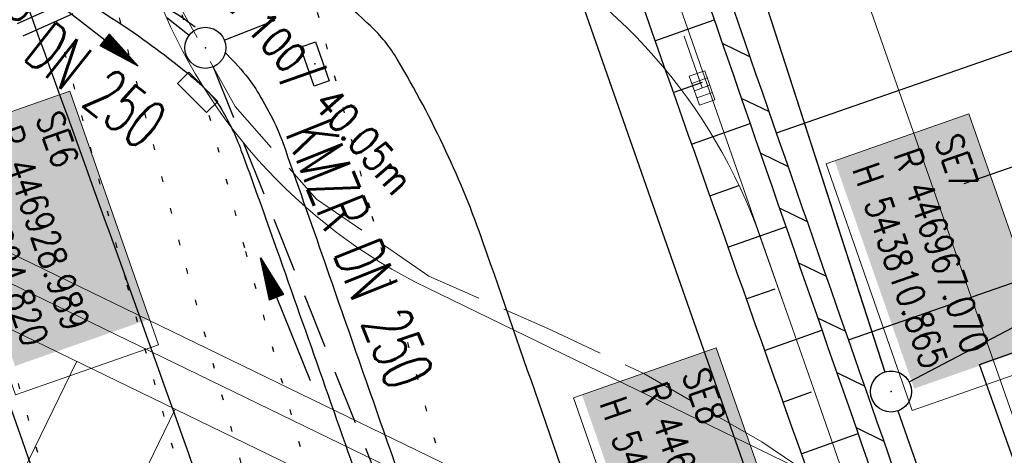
# Model space of a CAD drawing. Extents: x 446577 to 447216, y 443659 to 444842.
# Tile 74 of 177: x 446907 to 446943, y 443907 to 443923. Entities that reach past the tile are written whole.
import ezdxf
from ezdxf.enums import TextEntityAlignment as Align

# ---------------------------------------------------------------- set-up
doc = ezdxf.new("R2010")
doc.units = 0
doc.header["$LTSCALE"] = 2
doc.header["$MEASUREMENT"] = 0
for name, pattern in [('AUSGEZOGEN', [0]), ('GESTRICH-X2', [1.5, 1, -0.5]), ('PUNKTX2_STR', [0.6, 0.1, -0.5])]:
    doc.linetypes.add(name, pattern=pattern)
doc.layers.get('0').update_dxf_attribs({"linetype": 'AUSGEZOGEN'})
for name, color, linetype in [('204-GRENZL-BAB', 7, 'AUSGEZOGEN'), ('204-GRENZP-BAB', 7, 'AUSGEZOGEN'), ('205-GRENZL-BAB', 7, 'AUSGEZOGEN'), ('205-GRENZP-BAB', 7, 'AUSGEZOGEN'), ('Bahnachse', 7, 'CONTINUOUS'), ('Beschriftung', 7, 'CONTINUOUS'), ('BOESCHG', 250, 'AUSGEZOGEN'), ('DURCHL', 200, 'GESTRICH-X2'), ('FBRTOP', 250, 'AUSGEZOGEN'), ('Gleisachsen', 7, 'CONTINUOUS'), ('Hintergrund', 7, 'CONTINUOUS'), ('Hintergrundplan', 7, 'CONTINUOUS'), ('Ingenieurbauwerke', 15, 'CONTINUOUS'), ('KANAL', 7, 'GESTRICH-X2'), ('PFEIL', 7, 'CONTINUOUS'), ('PFEILTOP', 200, 'AUSGEZOGEN'), ('PP', 7, 'AUSGEZOGEN'), ('Rinne', 200, 'CONTINUOUS'), ('SCHLITZRINNE', 200, 'AUSGEZOGEN'), ('SCHMUTZWASSER', 30, 'GESTRICH-X2'), ('SCHSYMBOL', 200, 'AUSGEZOGEN'), ('STRASSE', 250, 'AUSGEZOGEN'), ('TEXTO', 4, 'CONTINUOUS'), ('W-LTG', 4, 'GESTRICH-X2')]:
    doc.layers.add(name, color=color, linetype=linetype)
doc.styles.add('6', font='txt_____.ttf', dxfattribs={"width": 0.8, "height": 1})
doc.styles.add('8', font='txt_____.ttf', dxfattribs={"width": 0.8, "height": 1})
doc.styles.add('ROMANS', font='romans.shx', dxfattribs={"width": 0.8})

# ---------------------------------------------------------------- blocks, each defined once
blk = doc.blocks.new('30S')
at = {"color": 0}
for p, q in [((-0.751, -0.583), (-0.751, 0)), ((-0.751, 0), (0.751, 0)), ((0.751, 0), (0.751, -0.583)), ((0.751, -0.583), (-0.751, -0.583))]:
    blk.add_line(p, q, dxfattribs=at)
blk.add_point((0, 0), dxfattribs=at)
blk = doc.blocks.new('30')
at = {"color": 0}
for p, q in [((-0.75, -0.29), (-0.75, 0.293)), ((-0.75, 0.293), (0.753, 0.293)), ((0.753, 0.293), (0.753, -0.29)), ((0.753, -0.29), (-0.75, -0.29))]:
    blk.add_line(p, q, dxfattribs=at)
blk.add_point((0, 0), dxfattribs=at)
blk = doc.blocks.new('GST')
at = {"color": 0}
blk.add_circle((0, 0), 0.75, dxfattribs=at)
blk.add_point((0, 0), dxfattribs=at)
blk = doc.blocks.new('PFEIL2')
at = {"color": 0}
for p, q in [((0.88, 0.002), (-2.401, -0.012)), ((0.881, -0.271), (0.879, 0.276)), ((0.879, 0.276), (2.429, 0.009)), ((0.911, 0.27), (0.879, 0.265)), ((0.965, 0.261), (0.879, 0.246)), ((1.019, 0.252), (0.879, 0.228)), ((1.073, 0.242), (0.879, 0.209)), ((1.127, 0.233), (0.879, 0.191)), ((1.181, 0.224), (0.879, 0.172)), ((1.235, 0.214), (0.879, 0.154)), ((1.289, 0.205), (0.879, 0.135)), ((1.343, 0.196), (0.879, 0.117)), ((1.397, 0.187), (0.879, 0.098)), ((1.451, 0.177), (0.879, 0.08)), ((1.505, 0.168), (0.879, 0.061)), ((1.559, 0.159), (0.88, 0.043)), ((1.613, 0.149), (0.88, 0.024)), ((1.668, 0.14), (0.88, 0.006)), ((1.722, 0.131), (0.88, -0.013)), ((1.776, 0.121), (0.88, -0.031)), ((1.83, 0.112), (0.88, -0.05)), ((1.884, 0.103), (0.88, -0.068)), ((1.938, 0.094), (0.88, -0.087)), ((1.992, 0.084), (0.88, -0.105)), ((2.046, 0.075), (0.88, -0.124)), ((2.1, 0.066), (0.88, -0.142)), ((2.154, 0.056), (0.88, -0.161)), ((2.208, 0.047), (0.88, -0.179)), ((2.262, 0.038), (0.881, -0.198)), ((2.316, 0.029), (0.881, -0.216)), ((2.37, 0.019), (0.881, -0.235)), ((2.424, 0.01), (0.881, -0.253)), ((2.429, 0.009), (0.881, -0.271))]:
    blk.add_line(p, q, dxfattribs=at)
blk = doc.blocks.new('SK-rechteck Mitt')
at = {"color": 18, "lineweight": 9, "true_color": 0x000000}
for p, q in [((-0.375, 0.2), (-0.375, -0.2)), ((-0.375, 0.2), (0.375, 0.2)), ((-0.1875, 0.2), (-0.1875, -0.2)), ((0, 0.2), (0, -0.2)), ((0.1875, 0.2), (0.1875, -0.2)), ((0.375, 0.2), (0.375, -0.2)), ((-0.375, -0.2), (0.375, -0.2))]:
    blk.add_line(p, q, dxfattribs=at)

msp = doc.modelspace()

# ---------------------------------------------------------------- linework, layer by layer
at = {"layer": '204-GRENZL-BAB'}
msp.add_line((446939.224, 443910.139), (446990.236, 443936.951), dxfattribs=at)
at = {"layer": '204-GRENZL-BAB', "flags": 128}
for points in [[(446928.551, 443940.756), (446938.33, 443910.503)], [(446938.808, 443909.082), (446950.303, 443876.296)]]:
    msp.add_lwpolyline(points, dxfattribs=at)
at = {"layer": '205-GRENZL-BAB'}
msp.add_line((446939.224, 443910.139), (446990.236, 443936.951), dxfattribs=at)
at = {"layer": '205-GRENZL-BAB', "flags": 128}
for points in [[(446930.004, 443936.263), (446938.33, 443910.504)], [(446938.808, 443909.082), (447012.715, 443698.293)]]:
    msp.add_lwpolyline(points, dxfattribs=at)
at = {"layer": 'Bahnachse', "color": 7, "linetype": 'PUNKTX2_STR'}
for p, q in [((446897.613, 443970.97), (446912.797, 443914.298)), ((446912.797, 443914.298), (446923.554, 443875.95))]:
    msp.add_line(p, q, dxfattribs=at)
at = {"layer": 'Beschriftung', "color": 18, "lineweight": 9, "true_color": 0x000000}
for points in [[(446908.547, 443920.762), (446911.785, 443911.494), (446906.561, 443909.669), (446903.324, 443918.937), (446908.547, 443920.762)], [(446941.409, 443919.937), (446944.559, 443910.92), (446939.335, 443909.095), (446936.186, 443918.112), (446941.409, 443919.937)], [(446932.174, 443911.387), (446935.368, 443902.244), (446930.144, 443900.42), (446926.95, 443909.562), (446932.174, 443911.387)]]:
    msp.add_lwpolyline(points, close=True, dxfattribs=at)
at = {"layer": 'BOESCHG'}
for p, q in [((446929.932, 443922.601), (446932.099, 443923.366)), ((446934.374, 443919.239), (446945.476, 443923.097)), ((446930.598, 443920.715), (446931.675, 443921.096)), ((446931.265, 443918.83), (446933.406, 443919.587)), ((446941.238, 443917.39), (446946.789, 443919.319)), ((446931.932, 443916.944), (446932.997, 443917.321)), ((446932.6, 443915.059), (446934.718, 443915.81)), ((446937.004, 443911.683), (446948.103, 443915.541)), ((446933.268, 443913.174), (446934.322, 443913.548)), ((446933.937, 443911.289), (446936.034, 443912.034)), ((446934.607, 443909.405), (446935.65, 443909.775)), ((446935.277, 443907.52), (446937.354, 443908.259))]:
    msp.add_line(p, q, dxfattribs=at)
at = {"layer": 'BOESCHG', "flags": 128}
msp.add_lwpolyline([(446868.949, 444028.744, 0.020706), (446873.547, 444024.093, 0.057933), (446875.436, 444022.705, 0.001047), (446882.184, 444018.876, -0.000974), (446889.44, 444014.761, -0.000833), (446897.819, 444009.968, -0.010019), (446898.507, 444009.555, -0.162603), (446899.278, 444008.615, -0.006576), (446909.365, 443981.118, -0.000261), (446918.422, 443955.343, 0.000251), (446927.82, 443928.597, 0.001623), (446942.123, 443888.374, 0.027233), (446943.113, 443886.028, 0.085377), (446943.582, 443885.376, 0.020904), (446946.001, 443883.192, 0.039715), (446947.115, 443882.408, 0.035957), (446949.439, 443881.251)], format="xyb", dxfattribs=at)
at = {"layer": 'DURCHL'}
msp.add_line((446914.188, 443922.625), (446929.531, 443928.656), dxfattribs=at)
at = {"layer": 'FBRTOP', "color": 0, "const_width": 0.5}
for points in [[(446928.459, 443982.988, 0.000003), (446932.589, 443971.189, -0.000018), (446936.719, 443959.39, -0.000007), (446940.848, 443947.592, 0.000013), (446944.977, 443935.794, 0.000013), (446949.106, 443923.995, -0.000019), (446953.236, 443912.197, -0.000006), (446957.365, 443900.399, 0.000004), (446961.494, 443888.601, 0.000002), (446973.881, 443853.206, 0.000002), (446986.269, 443817.81, 0.000004), (446998.657, 443782.416, -0.000006), (447011.045, 443747.021, -0.000001), (447016.033, 443732.768, 0.000003)], [(446954.889, 443992.234, 0.000003), (446959.018, 443980.437, -0.000018), (446963.147, 443968.64, -0.000007), (446967.276, 443956.841, 0.000013), (446971.405, 443945.042, 0.000013), (446975.535, 443933.245, -0.000019), (446979.664, 443921.447, -0.000006), (446983.793, 443909.648, 0.000004), (446987.922, 443897.849, 0.000002), (447000.31, 443862.454, 0.000002), (447012.697, 443827.06, 0.000004), (447025.085, 443791.665, -0.000006), (447037.473, 443756.271, 0), (447039.084, 443751.668, 0.000003)], [(446866.566, 444271.777, 0.002691), (446871.765, 444245.898, 0.003085), (446877.214, 444220.305, 0.003296), (446882.62, 444196.418, 0.003493), (446888.335, 444172.666, 0.003551), (446894.287, 444149.378, 0.002848), (446900.319, 444126.973, 0.002558), (446907.306, 444102.1, 0.002824), (446915.542, 444073.946, 0.003985), (446921.651, 444054.071, 0.002928), (446930.243, 444027.436, 0.003935), (446936.907, 444007.707, 0.000126), (446946.647, 443979.626, 0.000195), (446952.953, 443961.485, 0.000026), (446968.558, 443916.655, 0.000443), (446969.471, 443914.039, 0.00013), (446975.672, 443896.342, -0.000082), (446985.547, 443868.172, -0.00001), (446990.142, 443855.056, -0.000011), (446994.25, 443843.328, -0.000533)], [(446953.074, 443997.422, 0.000004), (446954.683, 443992.821, 0.00003)], [(446926.622, 443988.238, 0.000004), (446928.252, 443983.582, 0.00003)]]:
    msp.add_lwpolyline(points, format="xyb", dxfattribs=at)
at = {"layer": 'FBRTOP', "color": 0}
msp.add_lwpolyline([(446906.283, 444163.064, 0.003557), (446913.219, 444136.335, 0.004717), (446918.783, 444116.265, 0.000024), (446923.206, 444100.879, 0.003676), (446923.236, 444100.778, 0.000171), (446925.25, 444094.15, 0.000048), (446932.443, 444070.518, 0.000065), (446938.908, 444049.294, 0.003486), (446939.03, 444048.902, 0.003745), (446939.222, 444048.317, 0.000068), (446950.069, 444016.112, 0.000011), (446956.461, 443997.144, 0.001698), (446956.504, 443997.019, 0.000349), (446956.714, 443996.41, 0.000013), (446962.54, 443979.58, 0.000005), (446967.365, 443965.643, 0.00002), (446968.622, 443962.013, 0.001124), (446976.568, 443939.234, -0.000442), (446996.834, 443881.391), (447012.742, 443835.838, 0.000388), (447024.088, 443803.43, 0.00025), (447041.743, 443753.205)], format="xyb", dxfattribs=at)
at = {"layer": 'Gleisachsen', "color": 7, "linetype": 'PUNKTX2_STR'}
for p, q in [((446889.972, 444008.181), (446912.759, 443923.134)), ((446907.11, 443926.829), (446910.624, 443913.716)), ((446913.63, 443919.882), (446914.97, 443914.881)), ((446914.963, 443914.906), (446931.014, 443857.687)), ((446910.631, 443913.691), (446943.479, 443796.59))]:
    msp.add_line(p, q, dxfattribs=at)
at = {"layer": 'Hintergrund', "color": 254, "lineweight": 18, "true_color": 0xcccccc}
for p, q in [((446906.83, 443906.849), (446908.796, 443910.896)), ((446910.428, 443905.102), (446912.394, 443909.149))]:
    msp.add_line(p, q, dxfattribs=at)
for points in [[(446864.333, 444132.943, -0.019083), (446866.005, 444128.696), (446943.334, 443907.985)], [(446873.781, 443940.166), (446874.65, 443937.686, 0.197945), (446886.308, 443924.602), (446933.579, 443901.639, -0.198221), (446943.716, 443890.262), (446947.324, 443879.963, 0.096812), (446965.974, 443847.587)]]:
    msp.add_lwpolyline(points, format="xyb", dxfattribs=at)
for points in [[(446893.595, 444030.383), (446900.222, 444011.805), (446910.293, 443982.659), (446915.585, 443967.423), (446921.785, 443949.777), (446923.284, 443945.443), (446927.739, 443932.771), (446934.523, 443913.33), (446934.954, 443912.099)], [(446933.142, 443900.74), (446900.693, 443916.499), (446933.142, 443900.74)], [(446933.142, 443900.74), (446900.693, 443916.499), (446933.142, 443900.74)], [(446932.487, 443899.39), (446900.024, 443915.156)]]:
    msp.add_lwpolyline(points, dxfattribs=at)
msp.add_lwpolyline([(446921.625, 443913.564), (446935.978, 443906.593, -0.012202), (446937.084, 443906.022), (446935.891, 443909.409), (446934.954, 443912.099), (446933.782, 443915.426, 0.195503), (446923.802, 443926.711), (446908.17, 443934.405), (446911.489, 443924.937, 0.197884), (446921.625, 443913.564)], format="xyb", close=True, dxfattribs=at)
at = {"layer": 'Hintergrundplan', "color": 254, "lineweight": 18, "true_color": 0xcccccc}
for p, q in [((446906.83, 443906.849), (446908.796, 443910.896)), ((446910.428, 443905.102), (446912.394, 443909.149))]:
    msp.add_line(p, q, dxfattribs=at)
for points in [[(446864.333, 444132.943, -0.019083), (446866.005, 444128.696), (446943.334, 443907.985)], [(446873.781, 443940.166), (446874.65, 443937.686, 0.197945), (446886.308, 443924.602), (446933.579, 443901.639, -0.198221), (446943.716, 443890.262), (446947.324, 443879.963, 0.096812), (446965.974, 443847.587)]]:
    msp.add_lwpolyline(points, format="xyb", dxfattribs=at)
for points in [[(446893.595, 444030.383), (446900.222, 444011.805), (446910.293, 443982.659), (446915.585, 443967.423), (446921.785, 443949.777), (446923.284, 443945.443), (446927.739, 443932.771), (446934.523, 443913.33), (446934.954, 443912.099)], [(446933.142, 443900.74), (446900.693, 443916.499), (446933.142, 443900.74)], [(446933.142, 443900.74), (446900.693, 443916.499), (446933.142, 443900.74)], [(446932.487, 443899.39), (446900.024, 443915.156)]]:
    msp.add_lwpolyline(points, dxfattribs=at)
msp.add_lwpolyline([(446921.625, 443913.564), (446935.978, 443906.593, -0.012202), (446937.084, 443906.022), (446935.891, 443909.409), (446934.954, 443912.099), (446933.782, 443915.426, 0.195503), (446923.802, 443926.711), (446908.17, 443934.405), (446911.489, 443924.937, 0.197884), (446921.625, 443913.564)], format="xyb", close=True, dxfattribs=at)
at = {"layer": 'Ingenieurbauwerke', "color": 7, "linetype": 'PUNKTX2_STR'}
for p, q in [((446894.608, 444009.423), (446919.607, 443916.123)), ((446919.585, 443916.202), (446932.839, 443868.951)), ((446906.009, 443912.394), (446938.857, 443795.294))]:
    msp.add_line(p, q, dxfattribs=at)
at = {"layer": 'KANAL'}
for p, q in [((446914.188, 443922.625), (446929.531, 443928.656)), ((446907.375, 443927.156), (446912.906, 443922.813)), ((446913.781, 443921.656), (446919.938, 443906.25))]:
    msp.add_line(p, q, dxfattribs=at)
at = {"layer": 'KANAL', "color": 92, "lineweight": 9, "true_color": 0x00b400}
for points in [[(446931.655, 443920.881, 452.434), (446923.888, 443943.052, 452.202), (446916.959, 443962.837, 452.032), (446909.997, 443982.685, 451.877), (446903.071, 444002.468, 451.706), (446896.142, 444022.258, 451.543), (446891.832, 444034.547, 451.44)], [(446909.111, 443933.095, 0), (446912.234, 443924.472, 0), (446914.584, 443920.202, 0), (446917.567, 443916.814, 0), (446921.668, 443914.008, 0), (446926.124, 443912.047, 0), (446929.525, 443910.446, 0), (446933.843, 443907.95, 0), (446936.252, 443906.324, 452.622)]]:
    msp.add_polyline3d(points, dxfattribs=at)
at = {"layer": 'PFEILTOP'}
for p, q in [((446932.392, 443922.518), (446933.409, 443922.024)), ((446933.085, 443920.514), (446934.103, 443920.019)), ((446933.781, 443918.509), (446934.799, 443918.014)), ((446934.477, 443916.503), (446935.497, 443916.008)), ((446935.176, 443914.496), (446936.195, 443914.001)), ((446935.876, 443912.489), (446936.896, 443911.993)), ((446936.577, 443910.481), (446937.598, 443909.985)), ((446937.28, 443908.472), (446938.301, 443907.976))]:
    msp.add_line(p, q, dxfattribs=at)
at = {"layer": 'PP', "flags": 128}
msp.add_lwpolyline([(446941.797, 443910.775), (446945.188, 443911.983), (446947.885, 443904.414), (446944.493, 443903.206)], close=True, dxfattribs=at)
at = {"layer": 'Rinne'}
for points in [[(446945.965, 443887.082, -0.034775), (446944.449, 443890.569, -0.002707), (446930.923, 443929.231, -0.000152), (446918.298, 443965.992, 0.00034), (446912.642, 443982.44, 0.000884), (446906.531, 444000.072, 0.002366), (446904.204, 444006.646, 0.002644), (446904.13, 444006.851, 0.030888)], [(446930.554, 443927.845, 0.002629), (446943.695, 443890.301, 0.030985), (446945.123, 443886.961, 0.013347), (446945.275, 443886.678, 0.036323)]]:
    msp.add_lwpolyline(points, format="xyb", dxfattribs=at)
at = {"layer": 'SCHLITZRINNE', "flags": 128}
msp.add_lwpolyline([(446918.666, 444051.482, 0.001942), (446927.717, 444023.784, 0.002834), (446934.101, 444004.864, 0.000005), (446941.432, 443983.537, 0.000867), (446941.474, 443983.415, 0.000084), (446947.849, 443965.085, 0.000199), (446950.544, 443957.352, 0.000027), (446955.553, 443942.997, 0.000044), (446958.667, 443934.078, 0.000101), (446962.051, 443924.393, 0.000084), (446966.153, 443912.669, 0.000975), (446970.092, 443901.486, -0.001001), (446974.031, 443890.303, -0.000613), (446978.162, 443878.453, 0.000574), (446982.293, 443866.603, 0.000043), (446985.962, 443856.119, 0.000041), (446989.821, 443845.1, 0.000098), (446990.721, 443842.532, -0.000006), (447006.522, 443797.477, -0.000336), (447009.233, 443789.73, -0.000126), (447016.458, 443769.022)], format="xyb", dxfattribs=at)
at = {"layer": 'SCHMUTZWASSER', "flags": 128}
msp.add_lwpolyline([(446893.159, 443916.628), (446934.612, 443935.272), (447032.605, 443970.078), (447050.465, 443975.846)], dxfattribs=at)
at = {"layer": 'STRASSE'}
for points in [[(447043.661, 443874.317, 0.00065), (447041.176, 443881.432, 0.001872), (447040.301, 443883.897, 0.056151), (447039.637, 443885.247, 0.027107), (447037.823, 443887.77, 0.023122), (447036.129, 443889.687, 0.039357), (447035, 443890.681, 0.016729), (447033.458, 443891.758, 0.021771), (447032.213, 443892.493, 0.00424), (447031.256, 443892.992, 0.001159), (447027.738, 443894.78, 0.012233), (447021.582, 443897.704, -0.012648), (447015.63, 443900.536, -0.04443), (447012.536, 443902.469, -0.040823), (447009.574, 443905.112, -0.048131), (447006.927, 443908.492, -0.056635), (447005.322, 443911.773, -0.000988), (447002.382, 443920.089, -0.000382), (446994.841, 443941.603, -0.000001), (446989.039, 443958.198, -0.000032)], [(447062.812, 443984.485, 0.000031), (447067.774, 443953.189, 0.000135), (447068.931, 443945.908, 0.000002), (447074.525, 443910.767, 0.000014), (447075.333, 443905.695, 0.000003), (447075.577, 443904.158, 0.000002), (447075.88, 443902.258, 0.000405)], [(447049.189, 444050.771, 0.000203), (447055.063, 444013.845, 0.000415), (447057.959, 443995.782, 0.000007), (447066.417, 443943.312, -0.000072), (447067.235, 443938.233, -0.000506), (447069.899, 443921.568, 0.000383), (447073.414, 443899.55, 0.002551), (447074.205, 443894.777, 0.000503), (447078.363, 443870.591, 0.006787)], [(446888.18, 443945.1, 0.015724), (446888.73, 443944.123, 0.031866), (446889.444, 443943.098, 0.02056), (446890.709, 443941.635, 0.007148), (446891.611, 443940.702, 0.010934), (446892.223, 443940.113, 0.020227), (446893.008, 443939.446, -0.018977), (446893.847, 443938.738, -0.017488), (446894.727, 443937.877, -0.014667), (446895.709, 443936.785, -0.017448), (446896.455, 443935.839, -0.013756), (446897.325, 443934.583, -0.017608), (446898.099, 443933.3, -0.035159), (446898.417, 443932.62, -0.015015), (446898.697, 443931.822, -0.009743), (446899.066, 443930.573, -0.013189), (446899.415, 443929.157, 0.02745), (446899.602, 443928.482, 0.003274), (446899.997, 443927.335, 0.000094), (446914.046, 443887.41, 0.000281), (446924.888, 443856.672, -0.002446)], [(446904.187, 443932.717, 0.002502), (446904.221, 443932.481, 0.018117), (446904.227, 443932.449, 0.013937), (446904.597, 443930.992, 0.012403), (446905.098, 443929.378, 0.00549), (446907.803, 443921.656, -0.002156), (446914.822, 443902.04, -0.00051), (446929.618, 443859.983, -0.005768), (446930.88, 443856.247, -0.003771), (446931.116, 443855.5, 0.002087), (446931.539, 443854.15, 0.00965), (446933.614, 443848.029, 0.006021), (446937.137, 443838.612, 0.007914)], [(446963.395, 443791.048, 0.000903), (446963.475, 443790.95, 0.008098), (446964.815, 443789.354, 0.044964), (446965.487, 443788.707, 0.04079), (446966.339, 443788.131, 0.158037), (446967.576, 443787.881, 0.469329), (446967.853, 443788.304, 0.009198), (446967.52, 443789.322, 0.000223), (446952.986, 443831.009, 0.000004), (446936.423, 443878.447, -0.000017), (446932.249, 443890.404, -0.0013), (446927.963, 443902.785, 0.001293), (446923.656, 443915.228, 0.025648), (446922.292, 443918.574, 0.024383), (446920.513, 443921.932, 0.071691), (446919.532, 443923.147, 0.016707), (446914.498, 443927.52, 0.052871), (446911.116, 443929.717, 0.037612), (446905.892, 443931.897)], [(446907.585, 443927.679, 0.015167), (446907.971, 443927.11, 0.044566), (446908.458, 443926.551, 0.010565), (446908.61, 443926.411, 0.00271), (446909.215, 443925.883, 0.044017), (446912.105, 443923.802, -0.027244), (446913.121, 443923.12, -0.028171)], [(446914.209, 443922.187, -0.028171), (446914.973, 443921.354, -0.038101), (446915.451, 443920.668, -0.018882), (446916.027, 443919.602, -0.029568), (446916.327, 443918.889, -0.001131), (446917.852, 443914.537, 0.000605), (446920.696, 443906.394, 0.000001), (446923.77, 443897.627, 0.000001), (446927.312, 443887.524, 0.000202), (446931.322, 443876.102, -0.000426), (446933.217, 443870.696, -0.025457), (446933.502, 443869.724, -0.019771), (446933.66, 443868.926, -0.02552)]]:
    msp.add_lwpolyline(points, format="xyb", dxfattribs=at)
msp.add_lwpolyline([(446943.857, 443876.68), (446925.765, 443928.32), (446907.604, 443980.159), (446901.814, 443996.775)], dxfattribs=at)
at = {"layer": 'STRASSE', "flags": 128}
msp.add_lwpolyline([(446905.098, 443929.378, 0.025468), (446905.633, 443928.057, 0.041972), (446906.063, 443927.305, 0.006944), (446907.076, 443925.878, 0.034156), (446907.305, 443925.606, 0.011276), (446907.657, 443925.257, 0.011021), (446908.033, 443924.917, 0.038488), (446909.751, 443923.646, -0.02626), (446912.312, 443921.847, -0.007183), (446913.048, 443921.253, -0.013642), (446913.422, 443920.924, -0.071228), (446914.099, 443920.088, -0.046755), (446914.802, 443918.612, -0.002754), (446916.007, 443915.267, -0.000977), (446919.331, 443905.818, 0.000001), (446922.499, 443896.756, 0.000003), (446925.908, 443887.005, 0.000075), (446930.593, 443873.612, -0.000254), (446931.97, 443869.669, -0.041036), (446932.085, 443869.226, -0.017291), (446932.233, 443868.151, -0.026197), (446932.296, 443866.9, -0.025612), (446932.227, 443865.62, -0.012326), (446932.004, 443863.905, -0.0107), (446931.656, 443861.944, -0.00759), (446931.36, 443860.571, 0.008891), (446931.111, 443859.398, 0.01286), (446931.007, 443858.78, 0.005594), (446930.822, 443857.351, 0.042618), (446930.812, 443857.038, 0.016771), (446930.88, 443856.247)], format="xyb", dxfattribs=at)
at = {"layer": 'W-LTG', "flags": 128}
msp.add_lwpolyline([(446892.954, 443917.084), (446934.425, 443935.736), (447032.445, 443970.551), (447050.311, 443976.322)], dxfattribs=at)

# ---------------------------------------------------------------- block references
at = {"layer": '204-GRENZP-BAB', "rotation": 278.0670990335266}
msp.add_blockref('GST', (446938.56, 443909.791), dxfattribs=at)
at = {"layer": '205-GRENZP-BAB', "rotation": 289.2892292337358}
msp.add_blockref('GST', (446938.56, 443909.79), dxfattribs=at)
at = {"layer": 'KANAL', "xscale": 1.5, "yscale": 1.5, "rotation": 109.3053680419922}
msp.add_blockref('SK-rechteck Mitt', (446931.655, 443920.881), dxfattribs=at)
at = {"layer": 'PFEIL'}
for p, rotation in [((446909.131, 443923.173), 321.8092000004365), ((446916.432, 443912.421), 111.8307999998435)]:
    msp.add_blockref('PFEIL2', p, dxfattribs=dict(at, rotation=rotation))
at = {"layer": 'SCHSYMBOL'}
for name, p, rotation in [('GST', (446913.5, 443922.348), 289.2891999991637), ('30', (446917.5, 443921.758), 289.2892), ('30S', (446913.422, 443920.924), 314.8845359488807)]:
    msp.add_blockref(name, p, dxfattribs=dict(at, rotation=rotation))

# ---------------------------------------------------------------- texts
at = {"layer": 'Beschriftung', "color": 92, "true_color": 0x00b400, "insert": (446912.958, 443926.973), "char_height": 1.1, "attachment_point": 1, "rotation": 311.3703, "line_spacing_factor": 0.959981, "style": '6'}
msp.add_mtext('LP DN 100/ 40.05m', dxfattribs=at)
at = {"layer": 'Beschriftung', "color": 18, "true_color": 0x000000, "char_height": 1, "attachment_point": 1, "rotation": 289.2551, "line_spacing_factor": 0.959981, "style": '8', "bg_fill": 1, "box_fill_scale": 1.5, "bg_fill_color": 256, "bg_fill_true_color": 11599800, "bg_fill_transparency": 0}
for s, insert in [('SE6^JR 446928.989^JH 543824.820', (446908.24, 443920.125)), ('SE7^JR 446967.070^JH 543810.865', (446941.102, 443919.3)), ('SE8^JR 446959.708^JH 543809.793', (446931.867, 443910.75))]:
    msp.add_mtext(s, dxfattribs=dict(at, insert=insert))
at = {"layer": 'TEXTO', "style": 'ROMANS', "width": 0.6}
for rotation, p in [(321.8092, (446907.089, 443921.721)), (291.8308, (446918.312, 443914.486))]:
    msp.add_text('KMZR DN 250', height=1.8, rotation=rotation, dxfattribs=at).set_placement(p, align=Align.CENTER)

doc.saveas('drawing.dxf')
